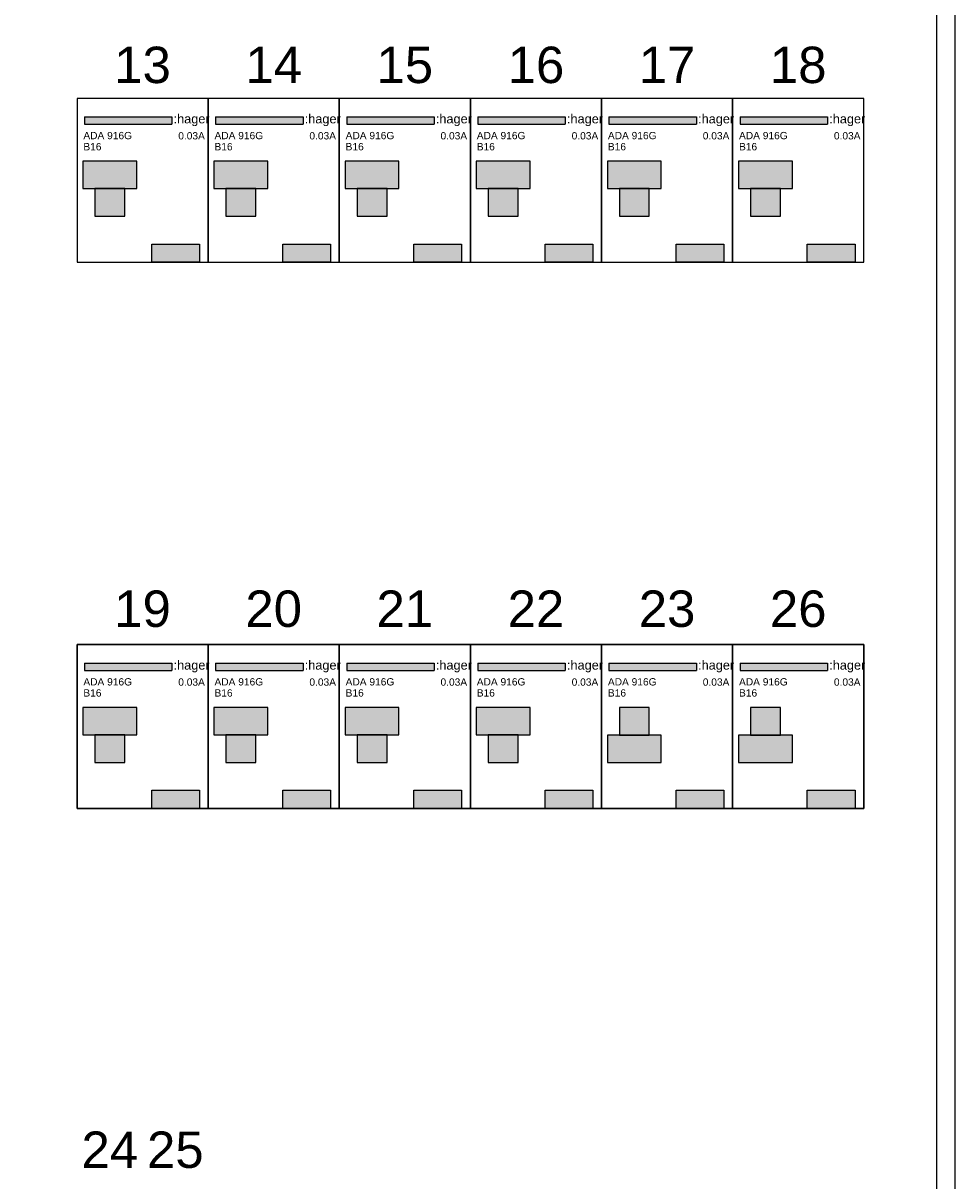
# Model space of a CAD drawing. Header units: millimetres. Extents: x -30977 to 210218, y -180497 to 109503.
# Tile 22 of 31: x -12019 to -9461, y 17691 to 20870. Entities that reach past the tile are written whole.
import ezdxf
from ezdxf.enums import TextEntityAlignment as Align

# ---------------------------------------------------------------- set-up
doc = ezdxf.new("R2010")
doc.units = ezdxf.units.MM
doc.header["$LTSCALE"] = 100
doc.layers.add('EL$6----', color=7, linetype='Continuous')
doc.styles.add('Arial', font='arial.ttf')

# ---------------------------------------------------------------- blocks, each defined once
blk = doc.blocks.new('*U13')
blk.add_hatch(color=256).paths.add_polyline_path([(260.5, -50.9), (20.4, -50.9), (20.4, -70.9), (260.5, -70.9)], flags=17)
for color, points in [(160, [(20.4, -50.9), (20.4, -70.9), (260.5, -70.9), (260.5, -50.9)]), (8, [(16.1, -247.8), (163.9, -247.8), (163.9, -172.7), (16.1, -172.7)]), (8, [(48.9, -323.6), (131.1, -323.6), (131.1, -247.8), (48.9, -247.8)])]:
    blk.add_hatch(color=color).paths.add_polyline_path(points)
h = blk.add_hatch(color=160)
h.dxf.hatch_style = 1
h.paths.add_polyline_path([(205, -400), (205, -450), (336, -450), (336, -400)])
at = {"color": 0}
for p, q in [((20.4, -50.9), (260.5, -50.9)), ((20.4, -50.9), (20.4, -70.9)), ((260.5, -50.9), (260.5, -70.9)), ((20.4, -70.9), (260.5, -70.9))]:
    blk.add_line(p, q, dxfattribs=at)
blk.add_lwpolyline([(0, 0), (0, -450), (360, -450), (360, 0), (0, 0)], dxfattribs=at)
for points in [[(16.1, -247.8), (163.9, -247.8), (163.9, -172.7), (16.1, -172.7)], [(48.9, -323.6), (131.1, -323.6), (131.1, -247.8), (48.9, -247.8)], [(48.9, -323.6), (131.1, -323.6), (131.1, -247.8), (48.9, -247.8)]]:
    blk.add_lwpolyline(points, close=True, dxfattribs=at)
at = {"flags": 128}
blk.add_lwpolyline([(205, -450), (205, -400), (336, -400), (336, -450)], close=True, dxfattribs=at)
at = {"color": 160, "style": 'Arial'}
blk.add_text(':hager', height=25, dxfattribs=at).set_placement((265.1, -68.7))
at = {"style": 'Arial'}
for tag, p in [('TYPE', (17.5, -112.2)), ('VERMOGEN', (17.5, -142.7))]:
    blk.add_attdef(tag, p, '', height=20, dxfattribs=at)
blk.add_attdef('UITSCHAKELWAARDE', text='', height=20, dxfattribs=at).set_placement((351, -112.8), align=Align.RIGHT)
blk = doc.blocks.new('*U150')
blk.add_hatch(color=256).paths.add_polyline_path([(260.5, -50.9), (20.4, -50.9), (20.4, -70.9), (260.5, -70.9)], flags=17)
for color, points in [(160, [(20.4, -50.9), (20.4, -70.9), (260.5, -70.9), (260.5, -50.9)]), (8, [(131.1, -172.7), (48.9, -172.7), (48.9, -248.5), (131.1, -248.5)]), (8, [(163.9, -248.5), (16.1, -248.5), (16.1, -323.6), (163.9, -323.6)])]:
    blk.add_hatch(color=color).paths.add_polyline_path(points)
h = blk.add_hatch(color=160)
h.dxf.hatch_style = 1
h.paths.add_polyline_path([(205, -400), (205, -450), (336, -450), (336, -400)])
at = {"color": 0}
for p, q in [((20.4, -50.9), (260.5, -50.9)), ((20.4, -50.9), (20.4, -70.9)), ((260.5, -50.9), (260.5, -70.9)), ((20.4, -70.9), (260.5, -70.9))]:
    blk.add_line(p, q, dxfattribs=at)
blk.add_lwpolyline([(0, 0), (0, -450), (360, -450), (360, 0), (0, 0)], dxfattribs=at)
for points in [[(131.1, -172.7), (48.9, -172.7), (48.9, -248.5), (131.1, -248.5)], [(131.1, -172.7), (48.9, -172.7), (48.9, -248.5), (131.1, -248.5)], [(163.9, -248.5), (16.1, -248.5), (16.1, -323.6), (163.9, -323.6)]]:
    blk.add_lwpolyline(points, close=True, dxfattribs=at)
at = {"flags": 128}
blk.add_lwpolyline([(205, -450), (205, -400), (336, -400), (336, -450)], close=True, dxfattribs=at)
at = {"color": 160, "style": 'Arial'}
blk.add_text(':hager', height=25, dxfattribs=at).set_placement((265.1, -68.7))
at = {"style": 'Arial'}
for tag, p in [('TYPE', (17.5, -112.2)), ('VERMOGEN', (17.5, -142.7))]:
    blk.add_attdef(tag, p, '', height=20, dxfattribs=at)
blk.add_attdef('UITSCHAKELWAARDE', text='', height=20, dxfattribs=at).set_placement((351, -112.8), align=Align.RIGHT)

msp = doc.modelspace()

# ---------------------------------------------------------------- linework, layer by layer
at = {"layer": 'EL$6----'}
for points in [[(-14681.2, 23504.4), (-9461.2, 23504.4), (-9461.2, 14205.7), (-14681.2, 14205.7)], [(-12071.2, 21188.6), (-9511.2, 21188.6), (-9511.2, 15188.6), (-12071.2, 15188.6)]]:
    msp.add_lwpolyline(points, close=True, dxfattribs=at)
at = {"layer": 'EL$6----', "ltscale": 0.2}
for points in [[(-9711.2, 20663.6), (-11871.2, 20663.6), (-11871.2, 20213.6), (-9711.2, 20213.6)], [(-9711.2, 18713.6), (-11871.2, 18713.6), (-11871.2, 19163.6), (-9711.2, 19163.6)]]:
    msp.add_lwpolyline(points, close=True, dxfattribs=at)

# ---------------------------------------------------------------- block references
at = {"layer": 'EL$6----'}
for name, p in [('*U13', (-11871.2, 20663.6)), ('*U13', (-11511.2, 20663.6)), ('*U13', (-11151.2, 20663.6)), ('*U13', (-10791.2, 20663.6)), ('*U13', (-10431.2, 20663.6)), ('*U13', (-10071.2, 20663.6)), ('*U13', (-11871.2, 19163.6)), ('*U13', (-11511.2, 19163.6)), ('*U13', (-11151.2, 19163.6)), ('*U13', (-10791.2, 19163.6)), ('*U150', (-10431.2, 19163.6)), ('*U150', (-10071.2, 19163.6))]:
    msp.add_blockref(name, p, dxfattribs=at).add_auto_attribs({'TYPE': 'ADA 916G', 'VERMOGEN': 'B16', 'UITSCHAKELWAARDE': '0.03A'})

# ---------------------------------------------------------------- texts
at = {"layer": 'EL$6----', "style": 'Arial'}
for s, p in [('13', (-11691.2, 20755.5)), ('14', (-11331.2, 20755.5)), ('15', (-10971.2, 20755.5)), ('16', (-10611.2, 20755.5)), ('17', (-10251.2, 20755.5)), ('18', (-9891.2, 20755.5)), ('19', (-11691.2, 19262.2)), ('20', (-11331.2, 19262.2)), ('21', (-10971.2, 19262.2)), ('22', (-10611.2, 19262.2)), ('23', (-10251.2, 19262.2)), ('26', (-9891.2, 19262.2)), ('24', (-11781.2, 17776.6)), ('25', (-11601.2, 17776.6))]:
    msp.add_text(s, height=100, dxfattribs=at).set_placement(p, align=Align.MIDDLE_CENTER)

doc.saveas('drawing.dxf')
